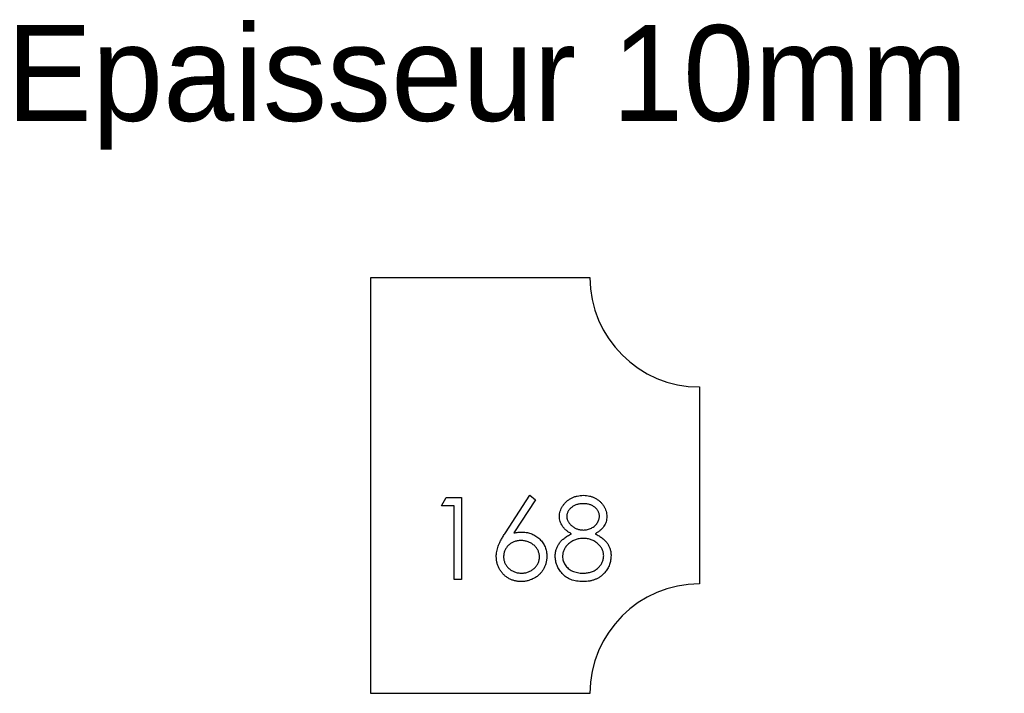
# Model space of a CAD drawing. Header units: millimetres. Extents: x 35 to 214, y 150 to 273.
import ezdxf

# ---------------------------------------------------------------- set-up
doc = ezdxf.new("R2010")
doc.units = ezdxf.units.MM

msp = doc.modelspace()

# ---------------------------------------------------------------- linework, layer by layer
at = {"color": 7, "linetype": 'Continuous', "lineweight": 25}
for p, q in [((98.75, 149.91), (98.75, 225.91)), ((98.75, 225.91), (138.75, 225.91)), ((158.75, 205.91), (158.75, 169.91)), ((138.75, 149.91), (98.75, 149.91))]:
    msp.add_line(p, q, dxfattribs=at)
at = {"color": 1, "linetype": 'Continuous', "lineweight": 25}
for p, q in [((111.63, 184.19), (112.51, 185.73)), ((112.51, 185.73), (115.29, 185.73)), ((115.29, 185.73), (115.29, 170.73)), ((123.31, 179.27), (127.79, 186.11)), ((128.82, 185.3), (124.86, 179.24)), ((127.79, 186.11), (128.82, 185.3)), ((113.94, 184.19), (111.63, 184.19)), ((113.94, 170.73), (113.94, 184.19)), ((115.29, 170.73), (113.94, 170.73))]:
    msp.add_line(p, q, dxfattribs=at)
for centre, start, end in [((158.75, 225.91), 180, 270), ((158.75, 149.91), 90, 180)]:
    msp.add_arc(centre, 20, start, end)
for points, knots in [([(133.17, 182.26), (133.18, 182.42), (133.19, 182.74), (133.3, 183.22), (133.49, 183.69), (133.74, 184.15), (134.06, 184.58), (134.43, 184.97), (134.87, 185.31), (135.35, 185.6), (135.87, 185.83), (136.42, 185.99), (136.98, 186.09), (137.37, 186.1), (137.57, 186.11)], [0, 0, 0, 0, 0.074056, 0.148865, 0.22666, 0.308132, 0.391177, 0.473947, 0.557942, 0.645001, 0.733373, 0.821098, 0.90929, 1, 1, 1, 1]), ([(137.57, 186.11), (137.76, 186.1), (138.13, 186.09), (138.69, 185.99), (139.21, 185.82), (139.72, 185.59), (140.19, 185.3), (140.6, 184.96), (140.97, 184.58), (141.27, 184.14), (141.52, 183.68), (141.69, 183.21), (141.8, 182.72), (141.82, 182.39), (141.82, 182.22)], [0, 0, 0, 0, 0.089403, 0.176293, 0.262607, 0.34942, 0.435467, 0.518891, 0.600969, 0.683865, 0.765824, 0.844888, 0.922285, 1, 1, 1, 1]), ([(137.49, 184.57), (137.39, 184.57), (137.18, 184.56), (136.88, 184.54), (136.59, 184.48), (136.32, 184.41), (136.05, 184.31), (135.81, 184.19), (135.58, 184.05), (135.36, 183.89), (135.16, 183.71), (134.99, 183.53), (134.85, 183.33), (134.72, 183.13), (134.63, 182.92), (134.57, 182.7), (134.52, 182.47), (134.52, 182.32), (134.52, 182.24)], [0, 0, 0, 0, 0.075221, 0.147165, 0.216383, 0.283941, 0.350301, 0.414972, 0.479181, 0.544184, 0.607558, 0.667324, 0.725168, 0.781029, 0.834891, 0.889471, 0.944089, 1, 1, 1, 1]), ([(140.48, 182.27), (140.48, 182.34), (140.47, 182.48), (140.43, 182.69), (140.37, 182.9), (140.29, 183.1), (140.18, 183.29), (140.05, 183.49), (139.89, 183.67), (139.71, 183.86), (139.51, 184.02), (139.29, 184.17), (139.04, 184.3), (138.77, 184.4), (138.48, 184.48), (138.17, 184.53), (137.84, 184.57), (137.61, 184.57), (137.49, 184.57)], [0, 0, 0, 0, 0.050887, 0.101004, 0.151725, 0.203028, 0.256199, 0.311374, 0.369279, 0.430507, 0.492993, 0.556503, 0.622108, 0.690284, 0.761455, 0.836405, 0.915512, 1, 1, 1, 1]), ([(135.36, 179.08), (135.19, 179.18), (134.85, 179.36), (134.4, 179.7), (134.02, 180.06), (133.71, 180.47), (133.47, 180.89), (133.3, 181.34), (133.19, 181.79), (133.18, 182.1), (133.17, 182.26)], [0, 0, 0, 0, 0.145849, 0.281964, 0.410893, 0.535063, 0.654726, 0.77015, 0.884564, 1, 1, 1, 1]), ([(134.52, 182.24), (134.52, 182.16), (134.52, 182.01), (134.57, 181.78), (134.64, 181.55), (134.74, 181.34), (134.87, 181.13), (135.03, 180.92), (135.21, 180.72), (135.42, 180.53), (135.65, 180.35), (135.89, 180.19), (136.15, 180.06), (136.41, 179.95), (136.68, 179.87), (136.96, 179.81), (137.25, 179.77), (137.45, 179.77), (137.55, 179.76)], [0, 0, 0, 0, 0.054564, 0.107826, 0.161924, 0.21751, 0.274498, 0.334815, 0.397555, 0.464755, 0.532901, 0.600097, 0.665354, 0.731084, 0.796883, 0.863292, 0.930831, 1, 1, 1, 1]), ([(137.55, 179.76), (137.67, 179.77), (137.93, 179.78), (138.3, 179.85), (138.66, 179.95), (139.01, 180.11), (139.34, 180.29), (139.63, 180.51), (139.88, 180.77), (140.09, 181.06), (140.26, 181.35), (140.39, 181.66), (140.46, 181.96), (140.47, 182.17), (140.48, 182.27)], [0, 0, 0, 0, 0.089713, 0.178541, 0.266908, 0.356931, 0.445731, 0.530796, 0.614591, 0.698244, 0.779084, 0.855316, 0.928538, 1, 1, 1, 1]), ([(141.82, 182.22), (141.82, 182.06), (141.81, 181.74), (141.7, 181.27), (141.53, 180.84), (141.3, 180.43), (140.99, 180.05), (140.63, 179.69), (140.19, 179.36), (139.86, 179.18), (139.69, 179.08)], [0, 0, 0, 0, 0.121926, 0.239455, 0.354774, 0.471476, 0.592265, 0.718653, 0.854866, 1, 1, 1, 1]), ([(121.63, 174.91), (121.64, 175.06), (121.65, 175.38), (121.72, 175.86), (121.84, 176.35), (121.97, 176.76), (122.1, 177.1), (122.22, 177.37), (122.36, 177.66), (122.51, 177.95), (122.69, 178.26), (122.87, 178.59), (123.09, 178.92), (123.23, 179.15), (123.31, 179.27)], [0, 0, 0, 0, 0.097818, 0.199726, 0.305276, 0.415811, 0.474472, 0.537274, 0.603657, 0.674299, 0.749834, 0.828598, 0.912378, 1, 1, 1, 1]), ([(124.86, 179.24), (125.12, 179.28), (125.64, 179.36), (126.16, 179.37), (126.41, 179.38)], [0, 0, 0, 0, 0.512659, 1, 1, 1, 1]), ([(126.41, 179.38), (126.56, 179.38), (126.86, 179.37), (127.31, 179.31), (127.73, 179.21), (128.13, 179.07), (128.52, 178.88), (128.89, 178.67), (129.24, 178.4), (129.57, 178.1), (129.87, 177.77), (130.14, 177.42), (130.36, 177.06), (130.54, 176.67), (130.69, 176.26), (130.79, 175.84), (130.85, 175.39), (130.86, 175.09), (130.86, 174.94)], [0, 0, 0, 0, 0.065232, 0.128407, 0.19007, 0.250947, 0.311551, 0.372869, 0.435031, 0.49908, 0.5631, 0.62552, 0.686691, 0.747683, 0.80856, 0.87074, 0.93434, 1, 1, 1, 1]), ([(132.4, 174.97), (132.4, 175.08), (132.41, 175.29), (132.44, 175.59), (132.5, 175.89), (132.57, 176.18), (132.67, 176.47), (132.79, 176.74), (132.93, 177.01), (133.1, 177.27), (133.29, 177.52), (133.5, 177.77), (133.74, 178.01), (134.02, 178.23), (134.31, 178.46), (134.64, 178.68), (134.99, 178.89), (135.23, 179.02), (135.36, 179.08)], [0, 0, 0, 0, 0.058845, 0.116298, 0.172649, 0.228746, 0.284538, 0.340718, 0.397083, 0.453952, 0.512754, 0.573075, 0.636439, 0.702408, 0.771517, 0.844208, 0.920082, 1, 1, 1, 1]), ([(137.58, 178.23), (137.44, 178.22), (137.18, 178.22), (136.8, 178.17), (136.43, 178.1), (136.08, 177.99), (135.75, 177.84), (135.43, 177.68), (135.12, 177.47), (134.84, 177.24), (134.59, 176.99), (134.36, 176.73), (134.17, 176.45), (134.02, 176.17), (133.89, 175.87), (133.81, 175.57), (133.76, 175.25), (133.75, 175.04), (133.75, 174.93)], [0, 0, 0, 0, 0.071258, 0.13979, 0.206465, 0.271493, 0.336029, 0.400214, 0.464659, 0.529715, 0.594078, 0.655637, 0.714894, 0.772151, 0.829026, 0.88514, 0.942088, 1, 1, 1, 1]), ([(141.25, 175.07), (141.24, 175.17), (141.24, 175.37), (141.19, 175.67), (141.1, 175.96), (140.98, 176.24), (140.83, 176.51), (140.64, 176.78), (140.42, 177.03), (140.17, 177.27), (139.9, 177.5), (139.61, 177.69), (139.3, 177.86), (138.99, 177.99), (138.65, 178.1), (138.31, 178.17), (137.95, 178.22), (137.7, 178.22), (137.58, 178.23)], [0, 0, 0, 0, 0.05733, 0.113045, 0.169155, 0.225739, 0.283781, 0.3434, 0.406267, 0.471742, 0.538342, 0.603393, 0.667654, 0.732268, 0.797037, 0.86307, 0.930368, 1, 1, 1, 1]), ([(139.69, 179.08), (139.82, 179.02), (140.06, 178.89), (140.4, 178.69), (140.71, 178.48), (141, 178.27), (141.26, 178.05), (141.5, 177.82), (141.71, 177.58), (141.9, 177.34), (142.06, 177.09), (142.2, 176.83), (142.33, 176.56), (142.42, 176.28), (142.5, 176), (142.56, 175.7), (142.58, 175.4), (142.59, 175.2), (142.59, 175.1)], [0, 0, 0, 0, 0.079515, 0.15508, 0.226871, 0.295896, 0.362033, 0.425089, 0.485374, 0.544048, 0.601006, 0.657885, 0.714011, 0.769498, 0.826152, 0.8829, 0.940709, 1, 1, 1, 1]), ([(126.13, 177.84), (126.02, 177.84), (125.79, 177.83), (125.47, 177.79), (125.15, 177.72), (124.86, 177.63), (124.58, 177.51), (124.32, 177.36), (124.08, 177.18), (123.85, 176.97), (123.64, 176.75), (123.47, 176.52), (123.32, 176.27), (123.19, 176.01), (123.1, 175.74), (123.03, 175.45), (122.99, 175.16), (122.98, 174.96), (122.98, 174.85)], [0, 0, 0, 0, 0.070604, 0.137909, 0.203208, 0.266995, 0.329066, 0.390617, 0.45262, 0.515719, 0.577901, 0.638908, 0.698333, 0.757281, 0.816383, 0.876259, 0.936813, 1, 1, 1, 1]), ([(129.52, 174.85), (129.51, 174.96), (129.51, 175.16), (129.46, 175.45), (129.38, 175.74), (129.27, 176.01), (129.13, 176.27), (128.96, 176.52), (128.76, 176.75), (128.53, 176.98), (128.27, 177.18), (128.01, 177.36), (127.73, 177.51), (127.43, 177.63), (127.12, 177.72), (126.8, 177.79), (126.47, 177.83), (126.25, 177.84), (126.13, 177.84)], [0, 0, 0, 0, 0.061141, 0.12, 0.178235, 0.236269, 0.294945, 0.354735, 0.416752, 0.48069, 0.545861, 0.609791, 0.673008, 0.735826, 0.799829, 0.864768, 0.931084, 1, 1, 1, 1]), ([(126.17, 170.34), (125.97, 170.35), (125.57, 170.36), (124.99, 170.48), (124.42, 170.66), (123.88, 170.93), (123.38, 171.25), (122.94, 171.64), (122.55, 172.09), (122.22, 172.6), (121.96, 173.15), (121.77, 173.72), (121.66, 174.31), (121.64, 174.71), (121.63, 174.91)], [0, 0, 0, 0, 0.0843477, 0.1670781, 0.2496046, 0.3329741, 0.4161614, 0.4978114, 0.5806859, 0.6649265, 0.749428, 0.8324844, 0.9156263, 1, 1, 1, 1]), ([(122.98, 174.85), (122.98, 174.75), (122.99, 174.55), (123.03, 174.26), (123.11, 173.98), (123.21, 173.71), (123.35, 173.45), (123.51, 173.2), (123.71, 172.97), (123.93, 172.75), (124.17, 172.54), (124.43, 172.37), (124.71, 172.22), (124.99, 172.09), (125.29, 172), (125.6, 171.93), (125.92, 171.89), (126.14, 171.88), (126.25, 171.88)], [0, 0, 0, 0, 0.061835, 0.121854, 0.180741, 0.23922, 0.298291, 0.358667, 0.420363, 0.48479, 0.549929, 0.613703, 0.676659, 0.739368, 0.80222, 0.866754, 0.932057, 1, 1, 1, 1]), ([(130.86, 174.94), (130.86, 174.73), (130.84, 174.31), (130.72, 173.71), (130.54, 173.14), (130.27, 172.6), (129.94, 172.11), (129.54, 171.67), (129.08, 171.27), (128.56, 170.94), (128, 170.68), (127.41, 170.48), (126.8, 170.36), (126.38, 170.35), (126.17, 170.34)], [0, 0, 0, 0, 0.0859503, 0.1691298, 0.2504059, 0.3319304, 0.4133485, 0.4941586, 0.5760103, 0.6607478, 0.7457763, 0.830039, 0.9140252, 1, 1, 1, 1]), ([(126.25, 171.88), (126.36, 171.88), (126.58, 171.89), (126.9, 171.93), (127.21, 172), (127.5, 172.09), (127.79, 172.22), (128.06, 172.37), (128.32, 172.55), (128.56, 172.75), (128.78, 172.97), (128.98, 173.2), (129.14, 173.45), (129.28, 173.71), (129.39, 173.98), (129.46, 174.26), (129.51, 174.55), (129.51, 174.75), (129.52, 174.85)], [0, 0, 0, 0, 0.067955, 0.133269, 0.197814, 0.260677, 0.323397, 0.386364, 0.449644, 0.514795, 0.579233, 0.641329, 0.701377, 0.760739, 0.819228, 0.878125, 0.938154, 1, 1, 1, 1]), ([(137.48, 170.34), (137.27, 170.35), (136.88, 170.36), (136.31, 170.42), (135.78, 170.54), (135.28, 170.69), (134.83, 170.89), (134.41, 171.15), (134.02, 171.44), (133.69, 171.78), (133.39, 172.15), (133.12, 172.52), (132.9, 172.91), (132.72, 173.3), (132.58, 173.71), (132.48, 174.12), (132.41, 174.54), (132.41, 174.83), (132.4, 174.97)], [0, 0, 0, 0, 0.0785553, 0.1528606, 0.2235564, 0.2903706, 0.3553978, 0.4182849, 0.4803814, 0.5430645, 0.6049149, 0.6643884, 0.7219318, 0.7780095, 0.8338324, 0.8888629, 0.9440898, 1, 1, 1, 1]), ([(133.75, 174.93), (133.75, 174.79), (133.76, 174.52), (133.86, 174.13), (134, 173.75), (134.21, 173.38), (134.46, 173.04), (134.78, 172.74), (135.13, 172.48), (135.53, 172.26), (135.98, 172.09), (136.45, 171.97), (136.96, 171.89), (137.31, 171.88), (137.49, 171.88)], [0, 0, 0, 0, 0.074911, 0.149165, 0.224533, 0.302398, 0.382007, 0.46125, 0.542201, 0.626514, 0.71441, 0.80487, 0.90011, 1, 1, 1, 1]), ([(137.49, 171.88), (137.63, 171.88), (137.9, 171.89), (138.3, 171.93), (138.68, 172.01), (139.03, 172.11), (139.37, 172.25), (139.68, 172.41), (139.97, 172.6), (140.23, 172.83), (140.47, 173.07), (140.67, 173.33), (140.85, 173.59), (141, 173.87), (141.11, 174.15), (141.19, 174.45), (141.24, 174.76), (141.24, 174.96), (141.25, 175.07)], [0, 0, 0, 0, 0.076555, 0.149154, 0.218816, 0.285398, 0.350346, 0.414155, 0.477206, 0.540391, 0.602222, 0.662051, 0.719949, 0.775919, 0.831123, 0.886673, 0.942555, 1, 1, 1, 1]), ([(142.59, 175.1), (142.59, 174.95), (142.58, 174.67), (142.53, 174.24), (142.44, 173.83), (142.32, 173.43), (142.15, 173.05), (141.96, 172.68), (141.73, 172.32), (141.55, 172.1), (141.46, 171.99)], [0, 0, 0, 0, 0.128154, 0.253665, 0.377314, 0.500218, 0.62293, 0.745847, 0.871399, 1, 1, 1, 1]), ([(141.46, 171.99), (141.34, 171.86), (141.1, 171.6), (140.69, 171.26), (140.25, 170.97), (139.77, 170.74), (139.24, 170.56), (138.69, 170.43), (138.09, 170.36), (137.69, 170.35), (137.48, 170.34)], [0, 0, 0, 0, 0.119283, 0.237093, 0.354796, 0.474576, 0.59746, 0.724926, 0.858883, 1, 1, 1, 1])]:
    msp.add_open_spline(points, degree=3, knots=knots, dxfattribs=at)

# ---------------------------------------------------------------- texts
at = {"insert": (32.18, 272.05), "char_height": 17.5, "attachment_point": 1}
msp.add_mtext_dynamic_manual_height_columns('Epaisseur 10mm', width=326.1114, gutter_width=87.5, heights=[0], dxfattribs=at)

doc.saveas('drawing.dxf')
